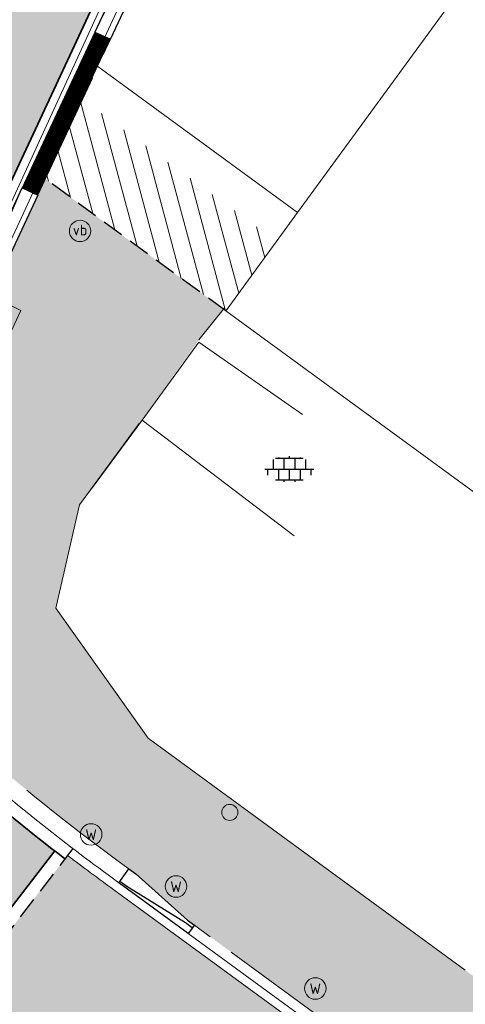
# Model space of a CAD drawing. Header units: metres. Extents: x 187916 to 189411, y 333285 to 334910.
# Tile 126 of 256: x 188320 to 188325, y 334482 to 334494. Entities that reach past the tile are written whole.
import ezdxf
from ezdxf.enums import TextEntityAlignment as Align

# ---------------------------------------------------------------- set-up
doc = ezdxf.new("R2010")
doc.units = ezdxf.units.M
doc.linetypes.add('DASHED2', pattern=[0.375, 0.25, -0.125])
doc.linetypes.add('VH-TROTTOIRBAND_180-200', pattern=[20, 10, -2, 2, -2, 2, -2])
for name, color, linetype, lineweight in [('B-ME-IE-MEUBILAIR_WEGMEUBILAIR-S', 253, 'Continuous', 18), ('B-ME-IE-MEUBILAIR_WEGMEUBILAIR_PAAL-S', 253, 'Continuous', 18), ('B-ME-IE-TERREINAFSCHEIDING_KUNSTMATIG_MUUR-G', 253, 'IE-TERREINAFSCHEIDING-KUNSTMATIG-DICHT', 18), ('B-ME-VH-KANTOPSLUITING_ACHTERKANTBAND-G', 253, 'Continuous', 18), ('B-ME-VH-VERHARDING_BETONSTRAATSTEEN-G', 253, 'Continuous', 18), ('B-ME-VH-VERHARDING_TEGEL-G', 253, 'Continuous', 18), ('B-ME-VH-VERHARDING_TEGEL-S', 253, 'Continuous', 25), ('B-WE-OG-BEBOUWING-GV', 253, 'Continuous', 15), ('B-WE-OG-TERREIN_ERF-GV', 253, 'Continuous', 15), ('B-WE-VH-OPENVERHARDING_STRAATBAKSTEEN-GV', 253, 'Continuous', 15), ('N-WE-VH-GOOT_TEGEL-G', 170, 'Continuous', 35), ('N-WE-VH-HERSTRATEN-A-200', 252, 'Continuous', 18), ('N-WE-VH-KANTOPSLUITING_ELEMENT_VERLOOPBAND-G', 42, 'Continuous', 25), ('N-WE-VH-KANTOPSLUITING_RIJWIELPADBAND_4-12 200-G', 94, 'VH-TROTTOIRBAND_180-200', 15), ('N-WE-VH-KANTOPSLUITING_TROTTOIRBAND_180 200-G', 251, 'VH-TROTTOIRBAND_180-200', 15), ('N-WE-VH-KANTOPSLUITING_VERLOOPBAND-S', 251, 'Continuous', 25), ('N-WE-VH-KANTOPSLUITING_VERLOOPBAND_TBV TEKENING-G', 10, 'Continuous', 25), ('N-WE-VH-KANTOPSLUITING_VOORKANTBAND-G', 7, 'Continuous', 15), ('N-WE-VH-KANTVERHARDING_STREKLAAG_BSS-G', 60, 'Continuous', 18), ('N-WE-VH-VERHARDING_ASFALT_RIJWEG-A', 251, 'Continuous', 18), ('N-WE-VH-VERHARDING_BETONSTRAATSTEEN-ROOD-A', 11, 'Continuous', 18)]:
    doc.layers.add(name, color=color, linetype=linetype, lineweight=lineweight)
doc.layers.add('N-WE-VH-MATERIAALSCHEIDING-G', color=7, linetype='DASHED2')
doc.layers.add('N-WE-VH-VERHARDING_ASFALT_ROOD-A', color=7, linetype='Continuous', lineweight=18, true_color=0xff1414)
doc.layers.add('N-WE-VH-VERHARDING_STRAATBAKSTEEN_DF-A', color=7, linetype='Continuous', lineweight=18, true_color=0x713a38)
doc.styles.add('NLCS-ISO', font='NLCS-ISO.ttf')
doc.linetypes.add('IE-TERREINAFSCHEIDING-KUNSTMATIG-DICHT', pattern='A,8,-1,[82,NLCS.SHX,S=0.75,R=90,X=0,Y=0],-1', length=10)

# ---------------------------------------------------------------- blocks, each defined once
blk = doc.blocks.new('SIE-WEG_PAAL_VERKEERSBORD-SO')
at = {"color": 0, "linetype": 'ByBlock', "lineweight": 18}
blk.add_circle((0, 0), 1.5, dxfattribs=at)
at = {"color": 0, "linetype": 'ByBlock', "lineweight": 18, "style": 'NLCS-ISO'}
blk.add_text('vb', height=1.5, dxfattribs=at).set_placement((0, 0.1317113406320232), align=Align.MIDDLE_CENTER)
blk = doc.blocks.new('SIE-WEG_STRAATPOT_WATER-SO')
blk.add_circle((0, 2.91038304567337e-14), 0.4)
at = {"style": 'NLCS-ISO'}
blk.add_text('W', height=0.4, dxfattribs=at).set_placement((-0.2128690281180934, -0.2108641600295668))
blk = doc.blocks.new('SIE-WEG_PAAL_ALGEMEEN_TYPE_01-SO')
h = blk.add_hatch(color=256)
edge = h.paths.add_edge_path()
edge.add_arc((2.273736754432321e-16, 0), 0.1875, 0, 360)
at = {"ltscale": 0.5}
blk.add_circle((2.273736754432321e-16, 0), 0.1875, dxfattribs=at)
blk = doc.blocks.new('SVH-TEGEL_300X300_DUN_LINT_KL-SO')
for p, q in [((-1.900843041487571, 1.499999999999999), (1.90084304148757, 1.499999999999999)), ((-1.5, 1.624087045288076), (-1.5, 1.499999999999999)), ((-0.7499999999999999, 1.5), (-0.7500000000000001, 1.377682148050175e-16)), ((3.325515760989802e-16, 1.810386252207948), (2.755364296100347e-16, 1.499999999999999)), ((0.7500000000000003, 1.499999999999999), (0.7500000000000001, -1.247991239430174e-15)), ((1.5, 1.624087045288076), (1.5, 1.499999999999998)), ((-2.25, 1.355676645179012), (-2.25, -6.969183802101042e-16)), ((0, 0), (-2.755364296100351e-16, -1.500000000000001)), ((2.25, 1.355676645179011), (2.25, -4.133046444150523e-16)), ((-3.39489953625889, -4.866106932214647e-16), (3.39489953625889, -1.733835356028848e-15)), ((-3, -3.055132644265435e-15), (-3.000000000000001, -0.8474312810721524)), ((-1.5, -8.346865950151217e-16), (-1.5, -1.500000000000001)), ((1.5, -2.495982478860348e-15), (1.5, -1.500000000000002)), ((2.999999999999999, -2.495982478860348e-15), (2.999999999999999, -0.8474312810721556)), ((-1.900843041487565, -1.500000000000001), (1.900843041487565, -1.500000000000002)), ((-0.7500000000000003, -1.499999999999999), (-0.7500000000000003, -1.765655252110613)), ((0.7499999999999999, -1.500000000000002), (0.7499999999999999, -1.765655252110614))]:
    blk.add_line(p, q)
blk = doc.blocks.new('DTM')
at = {"layer": 'B-ME-IE-TERREINAFSCHEIDING_KUNSTMATIG_MUUR-G', "ltscale": 0.2, "flags": 128}
for points in [[(188322.1000000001, 334490.0869999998), (188322.4019999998, 334490.4640000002)], [(188320.7119999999, 334488.1680000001), (188321.4029999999, 334489.1140000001)], [(188320.4369999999, 334486.9670000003), (188320.7119999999, 334488.1680000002)], [(188321.51, 334485.4560000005), (188320.4370000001, 334486.9670000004)], [(188325.1970000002, 334482.7590000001), (188321.5099999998, 334485.4560000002)]]:
    blk.add_lwpolyline(points, dxfattribs=at)
at = {"layer": 'B-ME-VH-KANTOPSLUITING_ACHTERKANTBAND-G', "ltscale": 0.2, "flags": 128}
blk.add_lwpolyline([(188344.3339999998, 334467.0180000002), (188338.7370000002, 334470.4870000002), (188332.3360000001, 334474.3109999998), (188332.1800000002, 334474.057), (188326.838, 334477.1430000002), (188320.1660000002, 334481.318), (188318.5219999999, 334482.878), (188317.7689999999, 334485.0959999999), (188318.1310000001, 334487.2779999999), (188319.0249999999, 334489.3029999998), (188319.4070000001, 334489.1039999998), (188320.0279999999, 334490.4279999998), (188319.625, 334490.6320000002), (188322.1150000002, 334496.0079999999)], dxfattribs=at)
at = {"layer": 'B-ME-VH-VERHARDING_BETONSTRAATSTEEN-G', "ltscale": 0.2, "flags": 128}
for points in [[(188378.2239999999, 334440.8500000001), (188370.3450000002, 334446.9980000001), (188362.6469999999, 334453.023), (188357.9330000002, 334456.682), (188351.8670000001, 334461.233), (188347.9029999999, 334463.9989999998), (188344.0550000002, 334466.5959999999), (188338.5040000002, 334470.0600000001), (188332.0819999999, 334473.8700000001), (188326.6979999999, 334477.003), (188320.0559999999, 334481.1340000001), (188318.3319999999, 334482.7710000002), (188317.5869999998, 334485.1129999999), (188317.9470000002, 334487.3659999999), (188318.8119999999, 334489.3909999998), (188319.4730000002, 334490.7280000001), (188322.0090000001, 334496.2519999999)], [(188322.1000000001, 334490.0600000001), (188321.4399999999, 334489.1550000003), (188320.8500000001, 334488.3539999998)]]:
    blk.add_lwpolyline(points, dxfattribs=at)
at = {"layer": 'B-ME-VH-VERHARDING_TEGEL-G', "ltscale": 0.2, "flags": 128}
for points in [[(188322.1000000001, 334490.0600000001), (188323.3050000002, 334489.2179999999)], [(188321.4399999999, 334489.1550000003), (188323.2060000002, 334487.8080000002)]]:
    blk.add_lwpolyline(points, dxfattribs=at)
at = {"layer": 'B-WE-OG-BEBOUWING-GV', "ltscale": 0.2, "flags": 128}
blk.add_lwpolyline([(188322.426445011, 334490.4461420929), (188322.411, 334490.425), (188334.472, 334481.614), (188335.369, 334482.783), (188340.303, 334489.828), (188340.796, 334490.554), (188339.536, 334491.48), (188341.734, 334494.499), (188336.614, 334498.255), (188332.576, 334501.204), (188330.394, 334498.216), (188328.9, 334499.307), (188323.246, 334491.568), (188322.426445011, 334490.4461420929)], dxfattribs=at)
at = {"layer": 'B-WE-OG-TERREIN_ERF-GV', "ltscale": 0.2, "flags": 128}
for points in [[(188320.8637307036, 334493.3064643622), (188323.246, 334491.568), (188328.9, 334499.307), (188330.394, 334498.216), (188332.576, 334501.204), (188336.614, 334498.255), (188341.734, 334494.499)], [(188341.143, 334478.429), (188335.369, 334482.783), (188334.472, 334481.614), (188322.411, 334490.425)]]:
    blk.add_lwpolyline(points, dxfattribs=at)
at = {"layer": 'B-WE-VH-OPENVERHARDING_STRAATBAKSTEEN-GV', "ltscale": 0.2, "flags": 128}
blk.add_lwpolyline([(188322.426445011, 334490.4461420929), (188323.246, 334491.568), (188320.8637307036, 334493.3064643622)], dxfattribs=at)
at = {"layer": 'B-ME-IE-MEUBILAIR_WEGMEUBILAIR-S'}
for name, p, xscale, yscale, zscale in [('SIE-WEG_PAAL_VERKEERSBORD-SO', (188320.717, 334491.354), 0.083, 0.083, 0.083), ('SIE-WEG_STRAATPOT_WATER-SO', (188320.846, 334484.337), 0.3125, 0.3125, 0.3125), ('SIE-WEG_STRAATPOT_WATER-SO', (188321.833, 334483.732), 0.3125, 0.3125, 0.3125), ('SIE-WEG_STRAATPOT_WATER-SO', (188323.453, 334482.546), 0.3125, 0.3125, 0.3125)]:
    blk.add_blockref(name, p, dxfattribs=dict(at, xscale=xscale, yscale=yscale, zscale=zscale))
at = {"layer": 'B-ME-IE-MEUBILAIR_WEGMEUBILAIR_PAAL-S', "xscale": 0.5, "yscale": 0.5, "zscale": 0.5}
blk.add_blockref('SIE-WEG_PAAL_ALGEMEEN_TYPE_01-SO', (188322.458, 334484.593), dxfattribs=at)
at = {"layer": 'B-ME-VH-VERHARDING_TEGEL-S', "xscale": 0.084, "yscale": 0.084, "zscale": 0.084}
blk.add_blockref('SVH-TEGEL_300X300_DUN_LINT_KL-SO', (188323.15, 334488.584), dxfattribs=at)
blk = doc.blocks.new('SVH-VERLOOPBAND_RIJWIELPADBAND 40 120X170 HD_TROTTOIRBAND 180 200X250 HD_L1000-MM')
blk.add_lwpolyline([(0, 0), (1000, 0), (1000, 200), (900, 200), (100, 120), (0, 120)], close=True)
at = {"flags": 128}
blk.add_lwpolyline([(0, 80), (100, 80), (900, 20.00000000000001), (1000, 20)], dxfattribs=at)
blk = doc.blocks.new('SVH-TROTTOIRBAND INRITVERLOOPBAND_180 200X250_LINKS_L1000_HD-MM')
at = {"linetype": 'Continuous', "lineweight": 0}
blk.add_line((0, 20), (1000, 1.13686837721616e-13), dxfattribs=at)
blk.add_lwpolyline([(0, 0), (1000, 1.13686837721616e-13), (1000, 200.0000000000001), (0, 200)], close=True, dxfattribs=at)
blk = doc.blocks.new('SVH-TROTTOIRBAND INRITVERLOOPBAND_180 200X250_RECHTS_L1000_HD-MM')
at = {"linetype": 'Continuous', "lineweight": 0}
blk.add_line((0, 20), (-1000, 1.13686837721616e-13), dxfattribs=at)
blk.add_lwpolyline([(0, 0), (-1000, 1.13686837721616e-13), (-1000, 200.0000000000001), (0, 200)], close=True, dxfattribs=at)
blk = doc.blocks.new('ontwerp Wilhelmina- & Engelenkampstraat')
at = {"layer": 'N-WE-VH-HERSTRATEN-A-200'}
h = blk.add_hatch(dxfattribs=at)
h.set_pattern_fill('AVH-HERSTRATEN-SO', color=256, scale=0.2, angle=45, pattern_type=2)
h.set_pattern_definition([(105, (188105.6829144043, 334536.5646515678), (-0.1931851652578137, -0.05176380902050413), [])])
h.paths.add_polyline_path([(188320.7445026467, 334492.8808567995), (188320.3134720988, 334491.9573205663), (188322.411, 334490.425), (188322.426445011, 334490.4461420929), (188323.0008925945, 334491.2324817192)])
at = {"layer": 'N-WE-VH-VERHARDING_ASFALT_RIJWEG-A', "transparency": 33554610}
h = blk.add_hatch(color=256, dxfattribs=at)
h.dxf.hatch_style = 1
h.paths.add_polyline_path([(188321.1773063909, 334494.6357655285), (188317.5934688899, 334496.3081246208), (188317.1501695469, 334495.4129082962), (188315.7119535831, 334492.7626676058, -0.009790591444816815), (188314.8585597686, 334491.3449745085), (188318.3912696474, 334486.3258818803, -0.2066533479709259), (188318.4639261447, 334488.8220129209)])
at = {"layer": 'N-WE-VH-VERHARDING_ASFALT_ROOD-A', "transparency": 33554610}
h = blk.add_hatch(color=256, dxfattribs=at)
h.dxf.hatch_style = 1
edge = h.paths.add_edge_path()
edge.add_arc((188279.0883320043, 334513.8429033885), 42.2571413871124, 323.5665914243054, 327.8318796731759)
edge.add_line((188314.8585597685, 334491.3449745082), (188318.3912696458, 334486.3258818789))
edge.add_arc((188321.318347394, 334487.4898044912), 3.149999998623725, 201.6847375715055, 228.5951887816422)
edge.add_arc((188335.2161291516, 334503.251650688), 24.16390333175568, 228.5960910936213, 232.2502602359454)
edge.add_line((188320.4226567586, 334484.1454370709), (188319.2912123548, 334482.6784009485))
edge.add_arc((188340.6890818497, 334510.7641389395), 35.30832051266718, 218.5773890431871, 232.69706887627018, ccw=False)
at = {"layer": 'N-WE-VH-VERHARDING_BETONSTRAATSTEEN-ROOD-A', "transparency": 33554610}
h = blk.add_hatch(color=11, dxfattribs=at)
h.dxf.hatch_style = 1
edge = h.paths.add_edge_path()
edge.add_line((188375.2147114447, 334443.5733533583), (188373.2174280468, 334444.7891682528))
edge.add_arc((188381.0689906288, 334457.6873451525), 15.1000000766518, 235.2596571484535, 238.6696917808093, ccw=False)
edge.add_arc((188456.5123600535, 334566.477660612), 147.48970786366, 234.2901737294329, 235.2596571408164, ccw=False)
edge.add_arc((188456.7561591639, 334566.7947621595), 147.8894904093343, 230.4757839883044, 234.28518571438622, ccw=False)
edge.add_arc((188456.5198589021, 334566.4880194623), 147.5025007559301, 230.2672198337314, 230.4707572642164, ccw=False)
edge.add_arc((188166.9570555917, 334218.1137255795), 305.5000000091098, 50.2672138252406, 56.9684209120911)
edge.add_arc((188338.9909921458, 334482.7033789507), 10.09999998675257, 228.7488354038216, 236.9684209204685, ccw=False)
edge.add_line((188332.3314450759, 334475.1099322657), (188330.1871062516, 334476.9905440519))
edge.add_arc((188321.0219869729, 334466.5401569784), 13.90000004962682, 48.74883540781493, 53.7864393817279)
edge.add_line((188329.2340603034, 334477.7549620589), (188321.9163525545, 334483.1041001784))
edge.add_line((188321.9163525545, 334483.1041001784), (188321.1092134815, 334483.6941071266))
edge.add_arc((188336.9217947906, 334505.5168472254), 26.94939170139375, 232.6500292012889, 234.0732165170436, ccw=False)
edge.add_line((188320.5720853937, 334484.0935721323), (188319.0080041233, 334482.0655770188))
edge.add_arc((188319.5511004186, 334481.5629375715), 0.7400000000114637, 53.8337420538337, 137.215522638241, ccw=False)
edge.add_line((188319.987796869, 334482.160345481), (188320.7951048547, 334481.5702151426))
edge.add_line((188320.7951048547, 334481.5702151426), (188328.0955506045, 334476.2336959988))
edge.add_arc((188321.0219869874, 334466.540156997), 12.00000002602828, 40.36816161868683, 53.88104476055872, ccw=False)
edge.add_arc((188334.7361571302, 334478.1986962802), 5.999999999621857, 220.3681616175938, 237.1009317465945)
edge.add_line((188331.4771923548, 334473.1609240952), (188331.4859429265, 334473.1552632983))
edge.add_line((188331.4859429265, 334473.1552632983), (188331.9057572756, 334472.8836829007))
edge.add_arc((188159.7065955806, 334207.6705933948), 316.2127988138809, 54.55319300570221, 57.004898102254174, ccw=False)
edge.add_line((188343.0932236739, 334465.274705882), (188343.4998357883, 334464.9839278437))
edge.add_arc((188166.9570557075, 334218.1137257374), 303.4999998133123, 52.8316079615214, 54.43053505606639, ccw=False)
edge.add_line((188350.3194962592, 334459.9617467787), (188350.717730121, 334459.6586161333))
edge.add_arc((188172.028965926, 334224.6122750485), 295.2565950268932, 51.29978564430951, 52.756893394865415, ccw=False)
edge.add_line((188356.6368457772, 334455.038809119), (188357.0272517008, 334454.7264259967))
edge.add_arc((188166.9653213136, 334218.1237535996), 303.4870046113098, 50.26159623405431, 51.225233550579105, ccw=False)
edge.add_line((188360.9795197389, 334451.4965300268), (188361.363899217, 334451.1764356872))
edge.add_arc((188457.653295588, 334567.9945892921), 151.3873471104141, 230.502353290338, 234.2756569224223)
edge.add_line((188369.2603148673, 334445.0929626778), (188369.41947413, 334444.971713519))
edge.add_arc((188380.4179373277, 334459.5740730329), 18.28100369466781, 233.0130258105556, 238.8807426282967)
edge.add_line((188370.9699289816, 334443.9238259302), (188373.9036623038, 334442.1592196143))
edge.add_arc((188373.7240602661, 334441.8357337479), 0.3699999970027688, -29.64405162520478, 60.96060193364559, ccw=False)
edge.add_line((188374.0456327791, 334441.652727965), (188375.2147114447, 334443.5733533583))
at = {"layer": 'N-WE-VH-VERHARDING_STRAATBAKSTEEN_DF-A', "transparency": 33554610}
h = blk.add_hatch(color=256, dxfattribs=at)
h.dxf.hatch_style = 1
h.paths.add_polyline_path([(188322.3240267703, 334490.4885371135), (188320.3134720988, 334491.9573205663), (188320.2256984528, 334491.7692546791), (188319.8027751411, 334490.8630892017), (188318.7810840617, 334488.6739897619), (188320.7119999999, 334488.1680000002), (188321.4029999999, 334489.1140000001), (188322.1000000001, 334490.0869999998), (188322.3856143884, 334490.4435451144)])
h = blk.add_hatch(color=256, dxfattribs=at)
h.dxf.hatch_style = 1
h.paths.add_polyline_path([(188379.7799532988, 334442.9046545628), (188379.3278039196, 334443.2990667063), (188378.5389731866, 334442.3947735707), (188378.9911225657, 334442.0003614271)])
edge = h.paths.add_edge_path()
edge.add_line((188373.3318216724, 334444.9770887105), (188374.168345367, 334444.4678680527))
edge.add_line((188374.168345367, 334444.4678680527), (188374.2537637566, 334444.4158709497))
edge.add_line((188374.2537637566, 334444.4158709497), (188374.9787085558, 334444.0682288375))
edge.add_line((188374.9787085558, 334444.0682288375), (188375.0641269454, 334444.0162317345))
edge.add_line((188375.0641269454, 334444.0162317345), (188375.8432918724, 334443.5653414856))
edge.add_line((188375.8432918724, 334443.5653414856), (188375.9287102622, 334443.5133443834))
edge.add_line((188375.9287102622, 334443.5133443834), (188376.8064353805, 334442.9790430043))
edge.add_line((188376.8064353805, 334442.9790430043), (188377.6606192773, 334442.459071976))
edge.add_line((188377.6606192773, 334442.459071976), (188377.7460376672, 334442.4070748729))
edge.add_line((188377.7460376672, 334442.4070748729), (188377.902028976, 334442.6633300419))
edge.add_line((188377.902028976, 334442.6633300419), (188378.9911225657, 334442.0003614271))
edge.add_line((188378.9911225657, 334442.0003614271), (188379.4395599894, 334441.7273821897))
edge.add_line((188379.4395599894, 334441.7273821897), (188379.2835686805, 334441.4711270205))
edge.add_line((188379.2835686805, 334441.4711270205), (188380.2147021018, 334440.9043141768))
edge.add_line((188380.2147021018, 334440.9043141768), (188381.0710000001, 334442.311))
edge.add_line((188381.0710000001, 334442.311), (188380.525, 334442.732))
edge.add_line((188380.525, 334442.732), (188378.5359999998, 334444.213))
edge.add_line((188378.5359999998, 334444.213), (188378, 334444.608))
edge.add_line((188378, 334444.608), (188378.1260000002, 334444.733))
edge.add_line((188378.1260000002, 334444.733), (188376.6209999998, 334445.6329999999))
edge.add_line((188376.6209999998, 334445.6329999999), (188376.6859999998, 334445.7289999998))
edge.add_line((188376.6859999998, 334445.7289999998), (188374.4539999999, 334447.429))
edge.add_line((188374.4539999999, 334447.429), (188369.2390000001, 334451.1189999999))
edge.add_line((188369.2390000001, 334451.1189999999), (188364.8059999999, 334454.2939999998))
edge.add_line((188364.8059999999, 334454.2939999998), (188359.0350000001, 334458.318))
edge.add_line((188359.0350000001, 334458.318), (188356.6320000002, 334459.9909999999))
edge.add_line((188356.6320000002, 334459.9909999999), (188355.5469999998, 334460.8050000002))
edge.add_line((188355.5469999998, 334460.8050000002), (188353.1600000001, 334462.5049999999))
edge.add_line((188353.1600000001, 334462.5049999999), (188351.8730000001, 334463.3909999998))
edge.add_line((188351.8730000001, 334463.3909999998), (188350.753, 334464.2089999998))
edge.add_line((188350.753, 334464.2089999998), (188347.1490000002, 334466.767))
edge.add_line((188347.1490000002, 334466.767), (188345.9029999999, 334467.7029999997))
edge.add_line((188345.9029999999, 334467.7029999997), (188345.731, 334467.841))
edge.add_line((188345.731, 334467.841), (188337.602, 334473.7149999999))
edge.add_line((188337.602, 334473.7149999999), (188334.2510000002, 334476.3659999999))
edge.add_line((188334.2510000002, 334476.3659999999), (188331.8950000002, 334478.0340000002))
edge.add_line((188331.8950000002, 334478.0340000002), (188331.7949999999, 334477.9180000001))
edge.add_line((188331.7949999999, 334477.9180000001), (188331.1200000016, 334478.3370000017))
edge.add_line((188331.1200000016, 334478.3370000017), (188330.2230000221, 334479.0440000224))
edge.add_line((188330.2230000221, 334479.0440000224), (188325.1970000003, 334482.7590000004))
edge.add_line((188325.1970000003, 334482.7590000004), (188321.5099999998, 334485.4560000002))
edge.add_line((188321.5099999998, 334485.4560000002), (188320.4370000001, 334486.9670000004))
edge.add_line((188320.4370000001, 334486.9670000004), (188320.7119999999, 334488.1680000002))
edge.add_line((188320.7119999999, 334488.1680000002), (188318.7810840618, 334488.6739897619))
edge.add_arc((188321.3183473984, 334487.4898044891), 2.799999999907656, 154.98071356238, 228.6156593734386)
edge.add_arc((188335.2072207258, 334503.2409697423), 23.80000005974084, 228.5975928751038, 233.8337336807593)
edge.add_line((188321.1621158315, 334484.0270416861), (188321.2860837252, 334483.9364229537))
edge.add_line((188321.2860837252, 334483.9364229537), (188321.3668145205, 334483.8774099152))
edge.add_line((188321.3668145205, 334483.8774099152), (188321.9654504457, 334483.3407209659))
edge.add_line((188321.9654504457, 334483.3407209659), (188322.046181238, 334483.2817079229))
edge.add_line((188322.046181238, 334483.2817079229), (188329.3640355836, 334477.9324625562))
edge.add_arc((188321.0219869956, 334466.5401570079), 14.1200000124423, 48.74883540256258, 53.7864392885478, ccw=False)
edge.add_line((188330.3321656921, 334477.1559458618), (188332.4765045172, 334475.275334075))
edge.add_arc((188338.9909921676, 334482.7033789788), 9.880000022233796, 228.7488354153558, 236.9734786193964)
edge.add_arc((188166.9570553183, 334218.1137257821), 305.7200000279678, 50.26721250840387, 56.96825739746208, ccw=False)
edge.add_arc((188456.5164043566, 334566.4838236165), 147.27706583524, 230.2672125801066, 230.4705606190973)
edge.add_arc((188456.7559828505, 334566.7945341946), 147.6692023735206, 230.4755941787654, 234.2848972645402)
edge.add_arc((188456.512363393, 334566.4776565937), 147.2697064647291, 234.2898860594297, 235.2596551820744)
edge.add_arc((188381.0689905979, 334457.6873451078), 14.88000002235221, 235.2596571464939, 238.6696917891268)
at = {"layer": 'N-WE-VH-GOOT_TEGEL-G'}
for points in [[(188319.2350166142, 334485.1271295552, -0.3327258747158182), (188318.4639261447, 334488.8220129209), (188320.757480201, 334493.7362360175), (188321.1773104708, 334494.6357742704)], [(188320.5415474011, 334484.0539764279, -0.01751510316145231), (188319.2350264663, 334485.1271407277, -0.01751510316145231)], [(188320.4226567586, 334484.1454370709), (188318.8931507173, 334482.1622723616, 0.3830405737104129), (188318.8845779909, 334480.9731512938, 0.06547653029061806), (188320.0936543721, 334479.9220076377), (188331.1328921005, 334472.609502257, -0.01115204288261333), (188342.7136593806, 334464.7465269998, -0.0004140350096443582), (188343.1218308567, 334464.4551440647, -0.006976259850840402), (188349.9264119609, 334459.444074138, -0.0004113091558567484), (188350.3232096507, 334459.142719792, -0.006215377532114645), (188356.232180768, 334454.5308347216, -0.0004113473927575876), (188356.6209290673, 334454.2190783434, -0.00420354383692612), (188360.5638258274, 334450.9968315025, -0.0004152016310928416), (188360.9503323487, 334450.6749671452, 0.01645617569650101), (188368.8776380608, 334444.567500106, 0.001730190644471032), (188369.2752545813, 334444.2727186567, 0.00982378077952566), (188371.5707201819, 334442.6517518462, 0.005630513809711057), (188373.4407457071, 334441.399691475, 0.4315282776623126), (188374.1759859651, 334441.5785117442), (188375.3168381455, 334443.4526499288)]]:
    blk.add_lwpolyline(points, format="xyb", dxfattribs=at)
at = {"layer": 'N-WE-VH-KANTOPSLUITING_ELEMENT_VERLOOPBAND-G', "const_width": 0.2, "flags": 128}
blk.add_lwpolyline([(188320.1350819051, 334491.8115470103), (188320.9809285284, 334493.6238779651)], dxfattribs=at)
at = {"layer": 'N-WE-VH-KANTOPSLUITING_RIJWIELPADBAND_4-12 200-G', "ltscale": 0.15, "flags": 128}
blk.add_lwpolyline([(188374.1683453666, 334444.467868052), (188373.331821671, 334444.9770887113, -0.01488018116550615), (188372.5894995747, 334445.4598092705, -0.004229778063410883), (188370.5541061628, 334446.8969537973, -0.01662465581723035), (188362.7781797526, 334452.889460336, -0.0008870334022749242), (188362.3757228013, 334453.2227703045, 0.02924787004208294), (188333.6053923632, 334474.4202808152, -0.03588009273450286), (188332.4765045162, 334475.2753340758), (188330.3321656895, 334477.155945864, 0.02198423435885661), (188329.3640355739, 334477.9324625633), (188322.046181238, 334483.2817079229)], format="xyb", dxfattribs=at)
at = {"layer": 'N-WE-VH-KANTOPSLUITING_TROTTOIRBAND_180 200-G', "ltscale": 0.15, "flags": 128}
blk.add_lwpolyline([(188320.2256984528, 334491.7692546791), (188321.0715450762, 334493.5815856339)], dxfattribs=at)
blk.add_lwpolyline([(188321.2860837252, 334483.9364229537), (188321.162116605, 334484.0270411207, -0.02286147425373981), (188319.4664978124, 334485.3896489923, -0.3327258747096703), (188318.7810840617, 334488.6739897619), (188319.8027751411, 334490.8630892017)], format="xyb", dxfattribs=at)
at = {"layer": 'N-WE-VH-KANTOPSLUITING_VERLOOPBAND_TBV TEKENING-G', "flags": 128}
for points in [[(188321.3132352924, 334494.5723357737), (188320.8903119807, 334493.6661702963), (188321.0715450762, 334493.5815856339), (188321.4944683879, 334494.4877511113)], [(188319.6215420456, 334490.947673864), (188320.0444653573, 334491.8538393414), (188320.2256984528, 334491.7692546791), (188319.8027751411, 334490.8630892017)], [(188321.9753655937, 334483.184830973), (188321.1680576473, 334483.7749613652), (188321.2860837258, 334483.9364229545), (188321.3668145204, 334483.8774099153), (188321.9654504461, 334483.3407209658), (188322.0461812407, 334483.2817079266)]]:
    blk.add_lwpolyline(points, close=True, dxfattribs=at)
at = {"layer": 'N-WE-VH-KANTOPSLUITING_VOORKANTBAND-G', "flags": 128}
blk.add_lwpolyline([(188320.0444653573, 334491.8538393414), (188320.8903119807, 334493.6661702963)], dxfattribs=at)
for points in [[(188321.1680576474, 334483.7749613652), (188321.0440905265, 334483.8655795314, -0.02286147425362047), (188319.334222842, 334485.2396378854, -0.3327258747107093), (188318.5998509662, 334488.7585744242), (188319.6215420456, 334490.947673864)], [(188374.1059488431, 334444.3653659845), (188373.2694251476, 334444.8745866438, -0.01488018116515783), (188372.5211165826, 334445.3612001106, -0.004229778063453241), (188370.4840646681, 334446.7995156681, -0.01662465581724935), (188362.7018108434, 334452.7968979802, -0.0008870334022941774), (188362.2990178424, 334453.1304862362, 0.02924787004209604), (188333.53998022, 334474.3196763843, -0.03588009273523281), (188332.3973811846, 334475.1851149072), (188330.2530423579, 334477.0657266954, 0.02198423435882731), (188329.2931399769, 334477.8356441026), (188321.9753655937, 334483.184830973)]]:
    blk.add_lwpolyline(points, format="xyb", dxfattribs=at)
at = {"layer": 'N-WE-VH-KANTVERHARDING_STREKLAAG_BSS-G', "flags": 128}
blk.add_lwpolyline([(188375.2147114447, 334443.5733533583), (188374.9081356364, 334443.7599765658), (188374.0539517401, 334444.2799475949), (188373.2174280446, 334444.7891682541, -0.01488018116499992), (188372.464130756, 334445.2790258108, -0.004229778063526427), (188370.4256967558, 334446.7183172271, -0.01662465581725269), (188362.6381700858, 334452.7197626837, -0.0008870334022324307), (188362.2350970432, 334453.0535828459, 0.02924787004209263), (188333.4854701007, 334474.2358393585, -0.03588009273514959), (188332.3314450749, 334475.1099322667), (188330.1871062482, 334476.9905440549, 0.02198423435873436), (188329.2340603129, 334477.754962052), (188321.9163525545, 334483.1041001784), (188321.1092134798, 334483.6941071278, -0.006209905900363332), (188320.5720853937, 334484.0935721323)], format="xyb", dxfattribs=at)
at = {"layer": 'N-WE-VH-MATERIAALSCHEIDING-G', "flags": 128}
for points in [[(188322.411, 334490.425), (188320.3134720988, 334491.9573205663)], [(188320.633157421, 334484.1727584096), (188319.0080041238, 334482.0655770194)]]:
    blk.add_lwpolyline(points, dxfattribs=at)
at = {"layer": 'N-WE-VH-KANTOPSLUITING_VERLOOPBAND-S', "zscale": 0.001}
for name, p, xscale, yscale, rotation in [('SVH-TROTTOIRBAND INRITVERLOOPBAND_180 200X250_LINKS_L1000_HD-MM', (188321.3132352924, 334494.5723357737), 0.001, 0.001, 244.9807135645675), ('SVH-TROTTOIRBAND INRITVERLOOPBAND_180 200X250_RECHTS_L1000_HD-MM', (188319.6215420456, 334490.947673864), 0.001, 0.001, 244.9807135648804), ('SVH-VERLOOPBAND_RIJWIELPADBAND 40 120X170 HD_TROTTOIRBAND 180 200X250 HD_L1000-MM', (188321.9753655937, 334483.184830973), -0.001, 0.0009999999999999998, 323.8337382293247)]:
    blk.add_blockref(name, p, dxfattribs=dict(at, xscale=xscale, yscale=yscale, rotation=rotation))

msp = doc.modelspace()

# ---------------------------------------------------------------- block references
msp.add_blockref('DTM', (0, 0))

# ---------------------------------------------------------------- next in the draw order: block references
msp.add_blockref('ontwerp Wilhelmina- & Engelenkampstraat', (0, 0))

doc.saveas('drawing.dxf')
